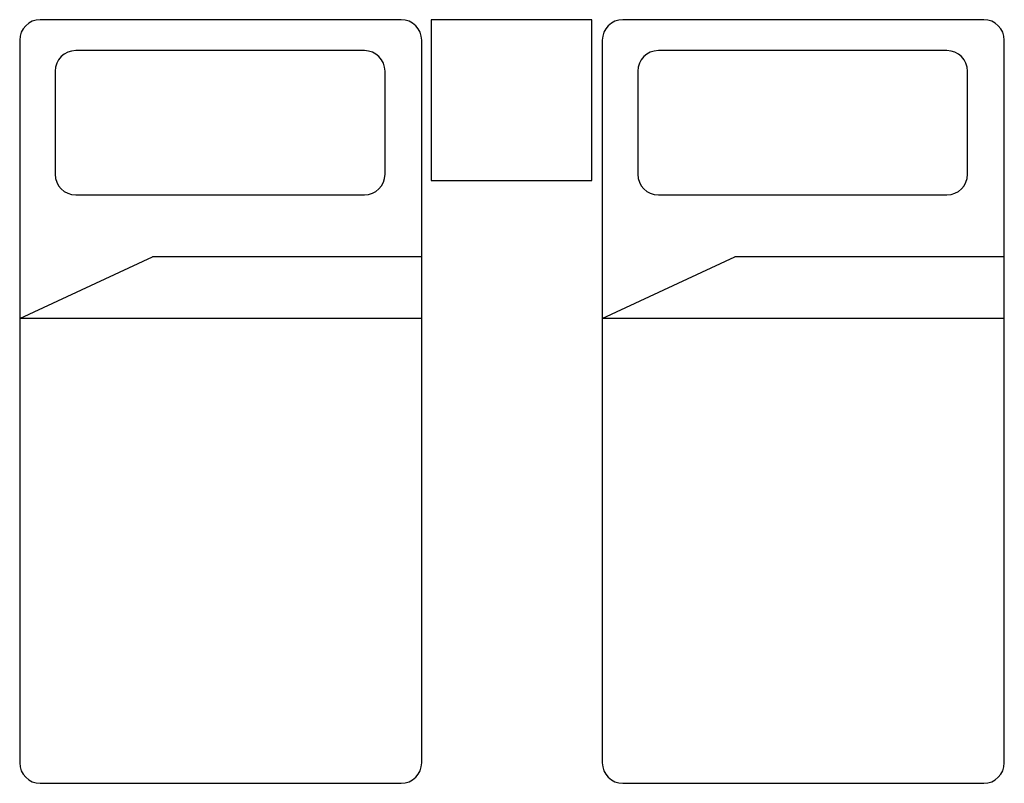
# Model space of a CAD drawing. Extents: x 0.09 to 2.54, y 0.11 to 2.01.
import ezdxf

# ---------------------------------------------------------------- set-up
doc = ezdxf.new("R2010")
doc.units = 0
doc.header["$MEASUREMENT"] = 0
doc.layers.get('0').update_dxf_attribs({"linetype": 'CONTINUOUS'})
doc.layers.add('CAMAS', color=251, linetype='CONTINUOUS')

# ---------------------------------------------------------------- blocks, each defined once
blk = doc.blocks.new('CAM1')
at = {"layer": 'CAMAS'}
for p, q in [((0.4495, 0.9945), (-0.4479, 0.9945)), ((-0.4992, 0.9432), (-0.4992, -0.8542)), ((0.5008, -0.8542), (0.5008, 0.9432)), ((0.3582, 0.9176), (-0.3597, 0.9176)), ((-0.411, 0.8663), (-0.411, 0.6099)), ((0.4095, 0.6099), (0.4095, 0.8663)), ((-0.3597, 0.5586), (0.3582, 0.5586)), ((-0.4992, 0.2509), (-0.1692, 0.4047)), ((0.5008, 0.4047), (-0.1692, 0.4047)), ((0.5008, 0.2509), (-0.4992, 0.2509)), ((-0.4479, -0.9055), (0.4495, -0.9055))]:
    blk.add_line(p, q, dxfattribs=at)
for centre, start, end in [((-0.4479, 0.9432), 90, 180), ((0.4495, 0.9432), 0, 90), ((-0.3597, 0.8663), 90, 180), ((0.3582, 0.8663), 0, 90), ((-0.3597, 0.6099), 180, 270), ((0.3582, 0.6099), 270, 0), ((-0.4479, -0.8542), 180, 270), ((0.4495, -0.8542), 270, 0)]:
    blk.add_arc(centre, 0.0513, start, end, dxfattribs=at)

msp = doc.modelspace()

# ---------------------------------------------------------------- linework, layer by layer
at = {"layer": 'CAMAS'}
msp.add_lwpolyline([(1.1118, 1.614), (1.5118, 1.614), (1.5118, 2.014), (1.1118, 2.014)], close=True, dxfattribs=at)

# ---------------------------------------------------------------- block references
at = {"color": 1}
for p in [(0.5875, 1.0195), (2.0366, 1.0195)]:
    msp.add_blockref('CAM1', p, dxfattribs=at)

doc.saveas('drawing.dxf')
